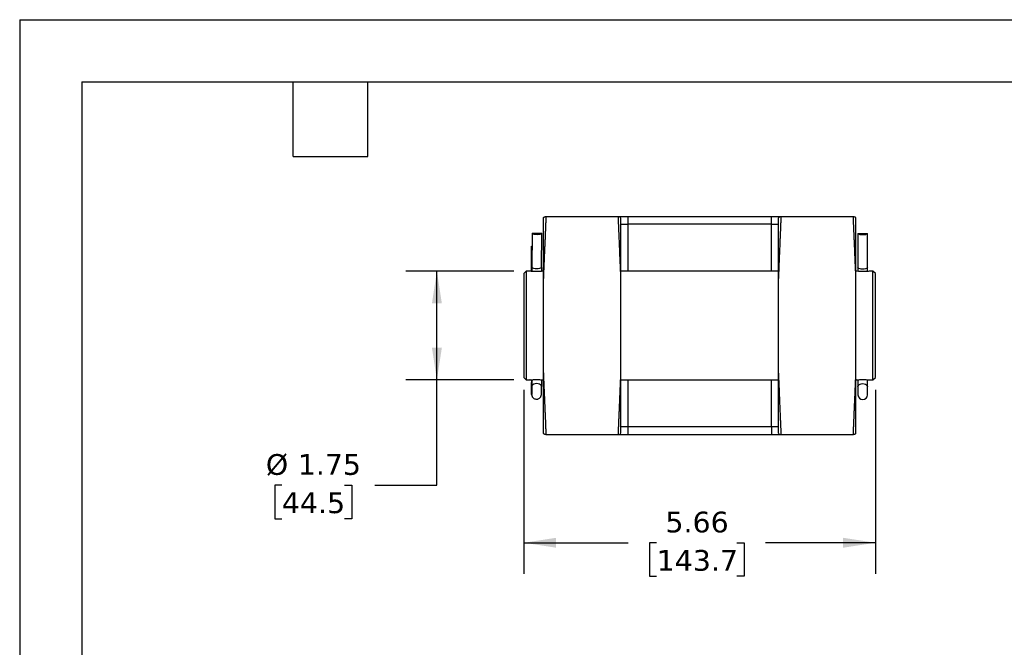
# Model space of a CAD drawing. Header units: inches. Extents: x 0 to 44, y 0 to 34.
# Tile 5 of 9: x 0 to 15.8, y 23.9 to 34. Entities that reach past the tile are written whole.
import ezdxf

# ---------------------------------------------------------------- set-up
doc = ezdxf.new("R2010")
doc.units = ezdxf.units.IN
doc.header["$LTSCALE"] = 4
doc.header["$MEASUREMENT"] = 0
doc.linetypes.add('SLD-Solid', pattern=[0])
doc.layers.add('DIMENSIONS', color=140, linetype='SLD-Solid', lineweight=25)
doc.layers.add('TEXT', color=140, linetype='SLD-Solid', lineweight=25)
doc.styles.add('SLDTEXTSTYLE0', font='VERDANA.TTF')
doc.dimstyles.new('SLDDIMSTYLE1', dxfattribs={"dimtxt": 0.339844, "dimasz": 0.52, "dimexe": 0, "dimexo": 0.0625, "dimgap": 0.084961, "dimtad": 0, "dimtih": 1, "dimtoh": 1, "dimrnd": 1e-09, "dimzin": 12, "dimdsep": 46, "dimtxsty": 'SLDTEXTSTYLE0', "dimsah": 1, "dimcen": 0.09, "dimadec": 0, "dimazin": 3, "dimtfac": 1, "dimtofl": 0, "dimtmove": 0, "dimatfit": 3, "dimfxl": 0, "dimfrac": 2, "dimtolj": 1, "dimtzin": 12, "dimarcsym": 0})

# ---------------------------------------------------------------- blocks, each defined once
blk = doc.blocks.new('_D_6')
at = {"layer": 'DIMENSIONS'}
for p, q in [((7.952, 29.955), (6.213, 29.955)), ((6.713, 28.205), (6.713, 29.955)), ((7.952, 28.205), (6.213, 28.205)), ((6.713, 26.513), (6.713, 28.205)), ((4.218, 26.513), (4.104, 26.513)), ((4.104, 26.513), (4.104, 25.973)), ((5.228, 26.513), (5.342, 26.513)), ((5.342, 26.513), (5.342, 25.973)), ((5.713, 26.513), (6.713, 26.513)), ((4.104, 25.973), (4.218, 25.973)), ((5.342, 25.973), (5.228, 25.973))]:
    blk.add_line(p, q, dxfattribs=at)
for points in [[(6.713, 29.955), (6.633, 29.435), (6.793, 29.435)], [(6.713, 28.205), (6.793, 28.725), (6.633, 28.725)]]:
    blk.add_solid(points, dxfattribs=at)
at = {"layer": 'DIMENSIONS', "char_height": 0.3333, "attachment_point": 1, "style": 'SLDTEXTSTYLE0'}
for s, insert in [('%%c', (3.961, 27.012)), ('1.75', (4.474, 27.012)), ('44.5', (4.218, 26.396))]:
    blk.add_mtext(s, dxfattribs=dict(at, insert=insert))
blk = doc.blocks.new('_D_7')
at = {"layer": 'DIMENSIONS'}
for p, q in [((8.112, 28.045), (8.112, 25.086)), ((13.768, 28.045), (13.768, 25.086)), ((8.112, 25.586), (9.788, 25.586)), ((10.249, 25.586), (10.134, 25.586)), ((10.134, 25.586), (10.134, 25.046)), ((11.541, 25.586), (11.655, 25.586)), ((11.655, 25.586), (11.655, 25.046)), ((13.768, 25.586), (12.002, 25.586)), ((10.134, 25.046), (10.249, 25.046)), ((11.655, 25.046), (11.541, 25.046))]:
    blk.add_line(p, q, dxfattribs=at)
for points in [[(8.112, 25.586), (8.632, 25.506), (8.632, 25.666)], [(13.768, 25.586), (13.248, 25.666), (13.248, 25.506)]]:
    blk.add_solid(points, dxfattribs=at)
at = {"layer": 'DIMENSIONS', "char_height": 0.3333, "attachment_point": 1, "style": 'SLDTEXTSTYLE0'}
for s, insert in [('5.66', (10.39, 26.086)), ('143.7', (10.249, 25.469))]:
    blk.add_mtext(s, dxfattribs=dict(at, insert=insert))

msp = doc.modelspace()

# ---------------------------------------------------------------- linework, layer by layer
at = {"color": 7, "linetype": 'SLD-Solid'}
for q in [(0, 0), (44, 34)]:
    msp.add_line((0, 34), q, dxfattribs=at)
for p, q in [((8.699, 30.83), (8.467, 30.83)), ((9.401, 30.83), (8.699, 30.83)), ((9.632, 30.83), (9.401, 30.83)), ((9.784, 30.83), (9.784, 30.71)), ((12.097, 30.83), (9.784, 30.83)), ((12.097, 30.71), (12.097, 30.83)), ((12.48, 30.83), (12.249, 30.83)), ((13.182, 30.83), (12.48, 30.83)), ((13.414, 30.83), (13.182, 30.83)), ((9.673, 30.71), (9.784, 30.71)), ((12.097, 30.71), (9.784, 30.71)), ((9.784, 30.71), (9.784, 29.955)), ((12.097, 30.71), (12.207, 30.71)), ((12.097, 29.955), (12.097, 30.71)), ((8.244, 30.567), (8.238, 30.016)), ((8.244, 30.567), (8.4, 30.567)), ((8.394, 30.016), (8.4, 30.567)), ((13.487, 30.563), (13.487, 30.012)), ((13.487, 30.563), (13.643, 30.563)), ((13.643, 30.012), (13.643, 30.563)), ((8.237, 30.355), (8.242, 30.355)), ((8.237, 29.952), (8.237, 30.355)), ((8.152, 29.955), (8.112, 29.915)), ((8.212, 29.955), (8.152, 29.955)), ((8.152, 29.955), (8.152, 29.079)), ((8.425, 29.955), (8.419, 29.955)), ((12.206, 29.955), (9.675, 29.955)), ((13.487, 30.012), (13.487, 29.952)), ((13.643, 29.952), (13.643, 30.012)), ((13.728, 29.955), (13.673, 29.955)), ((13.768, 29.915), (13.728, 29.955)), ((13.728, 29.079), (13.728, 29.955)), ((8.112, 29.915), (8.112, 29.079)), ((8.425, 29.821), (8.425, 28.339)), ((9.675, 28.339), (9.675, 29.821)), ((12.206, 29.821), (12.206, 28.339)), ((13.456, 28.339), (13.456, 29.821)), ((13.768, 28.245), (13.768, 29.915)), ((8.112, 29.079), (8.112, 28.245)), ((8.152, 29.079), (8.152, 28.205)), ((13.728, 28.205), (13.728, 29.079)), ((8.112, 28.245), (8.152, 28.205)), ((8.152, 28.205), (8.212, 28.205)), ((8.419, 28.205), (8.425, 28.205)), ((9.675, 28.205), (12.206, 28.205)), ((9.784, 28.205), (9.784, 27.449)), ((12.097, 27.449), (12.097, 28.205)), ((13.456, 28.205), (13.462, 28.205)), ((13.487, 28.207), (13.487, 28.096)), ((13.643, 28.096), (13.643, 28.208)), ((13.669, 28.205), (13.728, 28.205)), ((13.728, 28.205), (13.768, 28.245)), ((8.236, 28.101), (8.239, 28.101)), ((13.487, 28.096), (13.487, 27.964)), ((13.643, 27.964), (13.643, 28.096)), ((9.784, 27.449), (9.673, 27.449)), ((9.784, 27.449), (9.784, 27.33)), ((12.097, 27.449), (9.784, 27.449)), ((12.097, 27.449), (12.097, 27.33)), ((12.207, 27.449), (12.097, 27.449)), ((8.467, 27.33), (8.699, 27.33)), ((8.699, 27.33), (9.401, 27.33)), ((9.401, 27.33), (9.632, 27.33)), ((9.784, 27.33), (12.097, 27.33)), ((12.249, 27.33), (12.48, 27.33)), ((12.48, 27.33), (13.182, 27.33)), ((13.182, 27.33), (13.414, 27.33))]:
    msp.add_line(p, q)
at = {"flags": 128}
for points in [[(8.4, 30.567), (8.395, 30.559), (8.384, 30.552), (8.368, 30.547), (8.347, 30.543), (8.324, 30.542), (8.301, 30.543), (8.279, 30.547), (8.262, 30.552), (8.25, 30.559), (8.244, 30.567)], [(13.643, 30.563), (13.638, 30.555), (13.627, 30.548), (13.61, 30.542), (13.589, 30.539), (13.565, 30.538), (13.542, 30.539), (13.521, 30.542), (13.504, 30.548), (13.492, 30.555), (13.487, 30.563)], [(8.237, 30.355), (8.242, 30.355), (8.242, 30.355)], [(8.394, 30.016), (8.39, 30.008), (8.379, 30.002), (8.362, 29.996), (8.341, 29.992), (8.318, 29.991), (8.295, 29.992), (8.273, 29.996), (8.256, 30.002), (8.244, 30.008), (8.238, 30.016)], [(13.673, 29.955), (13.673, 29.955), (13.669, 29.954), (13.653, 29.952), (13.626, 29.95), (13.593, 29.948), (13.557, 29.948), (13.524, 29.949), (13.494, 29.951), (13.472, 29.953), (13.46, 29.955), (13.458, 29.955), (13.458, 29.955)], [(13.643, 30.012), (13.638, 30.004), (13.627, 29.997), (13.61, 29.991), (13.589, 29.988), (13.565, 29.987), (13.542, 29.988), (13.521, 29.991), (13.504, 29.997), (13.492, 30.004), (13.487, 30.012)], [(8.239, 28.101), (8.24, 28.082), (8.24, 28.061), (8.24, 28.038), (8.24, 28.016), (8.239, 27.997), (8.239, 27.982), (8.238, 27.972), (8.238, 27.969), (8.237, 27.972), (8.236, 27.982), (8.236, 27.997), (8.235, 28.016), (8.235, 28.038), (8.235, 28.061), (8.235, 28.082), (8.236, 28.101)], [(8.239, 28.101), (8.245, 28.117), (8.257, 28.131), (8.274, 28.142), (8.295, 28.149), (8.319, 28.151), (8.342, 28.149), (8.363, 28.142), (8.379, 28.131), (8.391, 28.117), (8.395, 28.101)], [(13.487, 28.096), (13.492, 28.112), (13.504, 28.126), (13.521, 28.137), (13.542, 28.144), (13.565, 28.147), (13.589, 28.144), (13.61, 28.137), (13.627, 28.126), (13.638, 28.112), (13.643, 28.096)]]:
    msp.add_lwpolyline(points, dxfattribs=at)
for centre, radius, start, end in [((9.632, 30.767), 0.0625, 47.1721, 90), ((12.249, 30.767), 0.0625, 90, 132.8279), ((15.189, 29.943), 6.951, 179.3941, 179.9231), ((15.284, 29.943), 6.89, 179.3918, 179.9258), ((3.588, 28.219), 4.65, 358.5447, 359.8552), ((12.692, 28.216), 4.454, 180.1145, 181.4839), ((13.054, 28.219), 4.66, 180.144, 181.4538), ((6.476, 28.049), 1.92, 357.916, 1.5629), ((13.565, 27.969), 0.0781, 183.6694, 356.3306), ((9.632, 27.392), 0.0625, 270, 312.8279), ((12.249, 27.392), 0.0625, 227.1721, 270)]:
    msp.add_arc(centre, radius, start, end)
for points, knots in [([(8.468, 30.83), (8.46, 30.829), (8.448, 30.828), (8.434, 30.821), (8.428, 30.816), (8.424, 30.813)], [0, 0, 0, 0, 0.479917, 0.737305, 1, 1, 1, 1]), ([(8.467, 30.83), (8.467, 30.83), (8.467, 30.83), (8.467, 30.829), (8.467, 30.828), (8.467, 30.827), (8.467, 30.825), (8.467, 30.823), (8.467, 30.82), (8.467, 30.817), (8.467, 30.814), (8.466, 30.81), (8.466, 30.806), (8.466, 30.801), (8.466, 30.796), (8.466, 30.791), (8.465, 30.785), (8.465, 30.779), (8.465, 30.772), (8.465, 30.765), (8.464, 30.758), (8.464, 30.75), (8.464, 30.742), (8.463, 30.733), (8.463, 30.724), (8.462, 30.715), (8.462, 30.705), (8.462, 30.695), (8.461, 30.684), (8.461, 30.673), (8.46, 30.661), (8.46, 30.649), (8.459, 30.637), (8.459, 30.624), (8.458, 30.611), (8.458, 30.598), (8.457, 30.584), (8.456, 30.569), (8.456, 30.555), (8.455, 30.539), (8.454, 30.524), (8.454, 30.505), (8.453, 30.483), (8.452, 30.456), (8.45, 30.429), (8.449, 30.4), (8.448, 30.37), (8.447, 30.339), (8.445, 30.306), (8.444, 30.272), (8.442, 30.238), (8.441, 30.201), (8.439, 30.164), (8.438, 30.125), (8.436, 30.085), (8.434, 30.044), (8.432, 30.002), (8.431, 29.958), (8.429, 29.914), (8.427, 29.868), (8.425, 29.836), (8.425, 29.821)], [0, 0, 0, 0, 0.01315, 0.026322, 0.039517, 0.052734, 0.065973, 0.079235, 0.092519, 0.105825, 0.119154, 0.132505, 0.145879, 0.159275, 0.172694, 0.186135, 0.199598, 0.213084, 0.226592, 0.240122, 0.253676, 0.267251, 0.280849, 0.294469, 0.308112, 0.321778, 0.335465, 0.349176, 0.362909, 0.376664, 0.390442, 0.404242, 0.418065, 0.43191, 0.445778, 0.459668, 0.473581, 0.487516, 0.501474, 0.515454, 0.529457, 0.543483, 0.565145, 0.587069, 0.609257, 0.631707, 0.65442, 0.677395, 0.700634, 0.724135, 0.747899, 0.771926, 0.796216, 0.820769, 0.845585, 0.870663, 0.896005, 0.921609, 0.947476, 0.973607, 1, 1, 1, 1]), ([(8.425, 30.812), (8.425, 30.813), (8.425, 30.814), (8.425, 30.806), (8.425, 30.787), (8.425, 30.757), (8.425, 30.715), (8.425, 30.663), (8.425, 30.601), (8.425, 30.528), (8.425, 30.446), (8.425, 30.354), (8.425, 30.246), (8.425, 30.121), (8.425, 29.976), (8.425, 29.873), (8.425, 29.821)], [0, 0, 0, 0, 0.017151, 0.088991, 0.160831, 0.23267, 0.30452, 0.376369, 0.447988, 0.51985, 0.591711, 0.663577, 0.735442, 0.823552, 0.911894, 1, 1, 1, 1]), ([(9.675, 29.821), (9.674, 29.829), (9.674, 29.845), (9.673, 29.87), (9.672, 29.894), (9.671, 29.917), (9.67, 29.94), (9.669, 29.963), (9.668, 29.986), (9.667, 30.008), (9.666, 30.029), (9.665, 30.051), (9.664, 30.072), (9.663, 30.092), (9.663, 30.113), (9.662, 30.133), (9.661, 30.152), (9.66, 30.171), (9.659, 30.19), (9.658, 30.209), (9.657, 30.254), (9.654, 30.323), (9.65, 30.409), (9.647, 30.487), (9.644, 30.544), (9.643, 30.584), (9.642, 30.611), (9.64, 30.636), (9.64, 30.66), (9.639, 30.682), (9.638, 30.702), (9.637, 30.721), (9.636, 30.739), (9.636, 30.755), (9.635, 30.769), (9.634, 30.782), (9.634, 30.793), (9.633, 30.803), (9.633, 30.811), (9.633, 30.818), (9.633, 30.823), (9.632, 30.827), (9.632, 30.829), (9.632, 30.83), (9.632, 30.83)], [0, 0, 0, 0, 0.013766, 0.027435, 0.041007, 0.054483, 0.067861, 0.081142, 0.094326, 0.107414, 0.120404, 0.133297, 0.146094, 0.158793, 0.171396, 0.183901, 0.19631, 0.208621, 0.220836, 0.232953, 0.244974, 0.310747, 0.375189, 0.4383, 0.500082, 0.527088, 0.554015, 0.580866, 0.607639, 0.634336, 0.660955, 0.687497, 0.713962, 0.740349, 0.76666, 0.792894, 0.819051, 0.845131, 0.871135, 0.897061, 0.922911, 0.948684, 0.97438, 1, 1, 1, 1]), ([(9.784, 30.83), (9.761, 30.83), (9.713, 30.83), (9.662, 30.83), (9.638, 30.83), (9.635, 30.83)], [0, 0, 0, 0, 0.458488, 0.944439, 1, 1, 1, 1]), ([(9.675, 29.821), (9.675, 29.895), (9.675, 29.967), (9.675, 30.07), (9.675, 30.104), (9.675, 30.169), (9.675, 30.201), (9.675, 30.262), (9.675, 30.292), (9.675, 30.349), (9.675, 30.377), (9.675, 30.456), (9.675, 30.504), (9.675, 30.569), (9.675, 30.59), (9.675, 30.628), (9.675, 30.646), (9.675, 30.679), (9.675, 30.694), (9.675, 30.722), (9.675, 30.735), (9.675, 30.757), (9.675, 30.767), (9.675, 30.784), (9.675, 30.791), (9.675, 30.808), (9.675, 30.813), (9.675, 30.813)], [0, 0, 0, 0, 0.125, 0.125, 0.1875, 0.1875, 0.25, 0.25, 0.3125, 0.3125, 0.375, 0.375, 0.5, 0.5, 0.5625, 0.5625, 0.625, 0.625, 0.6875, 0.6875, 0.75, 0.75, 0.8125, 0.8125, 0.875, 0.875, 1, 1, 1, 1]), ([(12.245, 30.83), (12.243, 30.83), (12.218, 30.83), (12.168, 30.83), (12.12, 30.83), (12.097, 30.83)], [0, 0, 0, 0, 0.054283, 0.540892, 1, 1, 1, 1]), ([(12.249, 30.83), (12.249, 30.83), (12.249, 30.83), (12.249, 30.829), (12.248, 30.828), (12.248, 30.827), (12.248, 30.826), (12.248, 30.824), (12.248, 30.822), (12.248, 30.819), (12.248, 30.816), (12.248, 30.813), (12.248, 30.81), (12.248, 30.806), (12.247, 30.801), (12.247, 30.797), (12.247, 30.792), (12.247, 30.787), (12.246, 30.781), (12.246, 30.775), (12.246, 30.769), (12.246, 30.762), (12.245, 30.755), (12.245, 30.748), (12.245, 30.74), (12.244, 30.732), (12.244, 30.723), (12.244, 30.715), (12.243, 30.706), (12.243, 30.696), (12.243, 30.686), (12.242, 30.676), (12.242, 30.666), (12.241, 30.655), (12.241, 30.644), (12.24, 30.632), (12.24, 30.62), (12.239, 30.608), (12.239, 30.596), (12.238, 30.583), (12.238, 30.57), (12.236, 30.539), (12.234, 30.487), (12.231, 30.409), (12.227, 30.323), (12.224, 30.249), (12.222, 30.192), (12.22, 30.156), (12.219, 30.119), (12.217, 30.08), (12.215, 30.04), (12.214, 29.999), (12.212, 29.956), (12.21, 29.912), (12.208, 29.867), (12.207, 29.836), (12.206, 29.821)], [0, 0, 0, 0, 0.01216, 0.024337, 0.036532, 0.048744, 0.060973, 0.073219, 0.085483, 0.097764, 0.110063, 0.122378, 0.134712, 0.147062, 0.15943, 0.171815, 0.184217, 0.196637, 0.209074, 0.221529, 0.234001, 0.24649, 0.258996, 0.27152, 0.284062, 0.296621, 0.309197, 0.32179, 0.334401, 0.347029, 0.359675, 0.372338, 0.385019, 0.397717, 0.410432, 0.423165, 0.435915, 0.448683, 0.461468, 0.47427, 0.48709, 0.499928, 0.561708, 0.624819, 0.689261, 0.755034, 0.777955, 0.801226, 0.824848, 0.848819, 0.873141, 0.897813, 0.922834, 0.948206, 0.973928, 1, 1, 1, 1]), ([(12.206, 30.813), (12.206, 30.813), (12.206, 30.808), (12.206, 30.791), (12.206, 30.784), (12.206, 30.767), (12.206, 30.757), (12.206, 30.735), (12.206, 30.722), (12.206, 30.694), (12.206, 30.664), (12.206, 30.628), (12.206, 30.59), (12.206, 30.569), (12.206, 30.526), (12.206, 30.503), (12.206, 30.455), (12.206, 30.429), (12.206, 30.35), (12.206, 30.293), (12.206, 30.17), (12.206, 30.104), (12.206, 29.967), (12.206, 29.895), (12.206, 29.821)], [0, 0, 0, 0, 0.125, 0.125, 0.1875, 0.1875, 0.25, 0.25, 0.3125, 0.3125, 0.375, 0.4375, 0.4375, 0.5, 0.5, 0.5625, 0.5625, 0.625, 0.625, 0.75, 0.75, 0.875, 0.875, 1, 1, 1, 1]), ([(13.456, 30.813), (13.453, 30.816), (13.447, 30.821), (13.433, 30.828), (13.421, 30.829), (13.413, 30.83)], [0, 0, 0, 0, 0.262695, 0.520083, 1, 1, 1, 1]), ([(13.456, 29.821), (13.456, 29.828), (13.455, 29.843), (13.454, 29.865), (13.453, 29.887), (13.452, 29.909), (13.451, 29.931), (13.451, 29.952), (13.45, 29.973), (13.449, 29.993), (13.448, 30.014), (13.447, 30.034), (13.446, 30.054), (13.445, 30.073), (13.445, 30.093), (13.444, 30.111), (13.443, 30.13), (13.442, 30.149), (13.442, 30.167), (13.441, 30.185), (13.44, 30.202), (13.439, 30.22), (13.439, 30.237), (13.438, 30.253), (13.437, 30.27), (13.437, 30.286), (13.436, 30.302), (13.435, 30.318), (13.435, 30.333), (13.434, 30.348), (13.433, 30.363), (13.433, 30.377), (13.432, 30.392), (13.431, 30.406), (13.431, 30.419), (13.43, 30.433), (13.43, 30.446), (13.429, 30.459), (13.429, 30.472), (13.428, 30.484), (13.428, 30.496), (13.427, 30.515), (13.426, 30.54), (13.425, 30.569), (13.423, 30.598), (13.422, 30.624), (13.421, 30.649), (13.42, 30.673), (13.419, 30.695), (13.418, 30.715), (13.418, 30.733), (13.417, 30.75), (13.416, 30.766), (13.416, 30.779), (13.415, 30.791), (13.415, 30.802), (13.414, 30.81), (13.414, 30.818), (13.414, 30.823), (13.414, 30.827), (13.414, 30.829), (13.414, 30.83), (13.414, 30.83)], [0, 0, 0, 0, 0.01257, 0.025081, 0.037532, 0.049924, 0.062256, 0.07453, 0.086744, 0.098898, 0.110994, 0.12303, 0.135006, 0.146924, 0.158782, 0.170581, 0.18232, 0.194, 0.205621, 0.217182, 0.228684, 0.240127, 0.251511, 0.262835, 0.2741, 0.285305, 0.296452, 0.307539, 0.318566, 0.329535, 0.340444, 0.351294, 0.362084, 0.372815, 0.383487, 0.3941, 0.404653, 0.415147, 0.425582, 0.435957, 0.446274, 0.456531, 0.484558, 0.512496, 0.540343, 0.5681, 0.595767, 0.623345, 0.650832, 0.678229, 0.705537, 0.732755, 0.759882, 0.786921, 0.813869, 0.840728, 0.867497, 0.894177, 0.920767, 0.947267, 0.973678, 1, 1, 1, 1]), ([(13.456, 29.821), (13.456, 29.851), (13.456, 29.943), (13.456, 30.07), (13.456, 30.198), (13.456, 30.303), (13.456, 30.399), (13.456, 30.486), (13.456, 30.564), (13.456, 30.632), (13.456, 30.69), (13.456, 30.737), (13.456, 30.773), (13.456, 30.798), (13.456, 30.811), (13.456, 30.812), (13.456, 30.812)], [0, 0, 0, 0, 0.05167, 0.155151, 0.22702, 0.29889, 0.37075, 0.442612, 0.514469, 0.586327, 0.658173, 0.73002, 0.80186, 0.873703, 0.945314, 1, 1, 1, 1]), ([(8.419, 29.955), (8.42, 29.955), (8.421, 29.955), (8.412, 29.954), (8.392, 29.952), (8.363, 29.949), (8.335, 29.948), (8.317, 29.948), (8.302, 29.948), (8.279, 29.949), (8.249, 29.951), (8.226, 29.953), (8.212, 29.955), (8.212, 29.955), (8.212, 29.955)], [0, 0, 0, 0, 0.031379, 0.139633, 0.249296, 0.357895, 0.463097, 0.500122, 0.520332, 0.601855, 0.709026, 0.815896, 0.921491, 1, 1, 1, 1]), ([(8.212, 28.205), (8.211, 28.205), (8.21, 28.205), (8.219, 28.206), (8.239, 28.208), (8.268, 28.21), (8.296, 28.211), (8.311, 28.211), (8.315, 28.211)], [0, 0, 0, 0, 0.055284, 0.27346, 0.49448, 0.713351, 0.925379, 1, 1, 1, 1]), ([(8.315, 28.211), (8.318, 28.211), (8.329, 28.211), (8.352, 28.211), (8.381, 28.209), (8.405, 28.207), (8.419, 28.205), (8.419, 28.205), (8.419, 28.205)], [0, 0, 0, 0, 0.040752, 0.205134, 0.421233, 0.636727, 0.849648, 1, 1, 1, 1]), ([(8.425, 28.339), (8.425, 28.309), (8.425, 28.217), (8.425, 28.09), (8.425, 27.961), (8.425, 27.857), (8.425, 27.761), (8.425, 27.673), (8.425, 27.596), (8.425, 27.528), (8.425, 27.47), (8.425, 27.423), (8.425, 27.387), (8.425, 27.362), (8.425, 27.348), (8.425, 27.348), (8.425, 27.348)], [0, 0, 0, 0, 0.05167, 0.155151, 0.22702, 0.29889, 0.37075, 0.442612, 0.514469, 0.586327, 0.658173, 0.73002, 0.80186, 0.873703, 0.945314, 1, 1, 1, 1]), ([(8.425, 28.339), (8.425, 28.332), (8.426, 28.317), (8.427, 28.294), (8.428, 28.272), (8.429, 28.251), (8.429, 28.229), (8.43, 28.208), (8.431, 28.187), (8.432, 28.166), (8.433, 28.146), (8.434, 28.126), (8.435, 28.106), (8.435, 28.087), (8.436, 28.067), (8.437, 28.048), (8.438, 28.03), (8.439, 28.011), (8.439, 27.993), (8.44, 27.975), (8.441, 27.957), (8.442, 27.94), (8.442, 27.923), (8.443, 27.906), (8.444, 27.89), (8.444, 27.874), (8.445, 27.858), (8.446, 27.842), (8.446, 27.827), (8.447, 27.812), (8.448, 27.797), (8.448, 27.782), (8.449, 27.768), (8.449, 27.754), (8.45, 27.74), (8.451, 27.727), (8.451, 27.714), (8.452, 27.701), (8.452, 27.688), (8.453, 27.676), (8.453, 27.664), (8.454, 27.645), (8.455, 27.62), (8.456, 27.59), (8.458, 27.562), (8.459, 27.535), (8.46, 27.51), (8.461, 27.487), (8.462, 27.465), (8.462, 27.445), (8.463, 27.426), (8.464, 27.409), (8.465, 27.394), (8.465, 27.38), (8.466, 27.368), (8.466, 27.358), (8.466, 27.349), (8.467, 27.342), (8.467, 27.337), (8.467, 27.333), (8.467, 27.33), (8.467, 27.33), (8.467, 27.33)], [0, 0, 0, 0, 0.01257, 0.025081, 0.037532, 0.049924, 0.062256, 0.07453, 0.086744, 0.098898, 0.110994, 0.12303, 0.135006, 0.146924, 0.158782, 0.170581, 0.18232, 0.194, 0.205621, 0.217182, 0.228684, 0.240127, 0.251511, 0.262835, 0.2741, 0.285305, 0.296452, 0.307539, 0.318566, 0.329535, 0.340444, 0.351294, 0.362084, 0.372815, 0.383487, 0.3941, 0.404653, 0.415147, 0.425582, 0.435957, 0.446274, 0.456531, 0.484558, 0.512496, 0.540343, 0.5681, 0.595767, 0.623345, 0.650832, 0.678229, 0.705537, 0.732755, 0.759882, 0.786921, 0.813869, 0.840728, 0.867497, 0.894177, 0.920767, 0.947267, 0.973678, 1, 1, 1, 1]), ([(9.632, 27.33), (9.632, 27.33), (9.632, 27.33), (9.632, 27.33), (9.632, 27.331), (9.632, 27.333), (9.633, 27.334), (9.633, 27.336), (9.633, 27.338), (9.633, 27.341), (9.633, 27.343), (9.633, 27.347), (9.633, 27.35), (9.633, 27.354), (9.634, 27.358), (9.634, 27.363), (9.634, 27.368), (9.634, 27.373), (9.634, 27.379), (9.635, 27.385), (9.635, 27.391), (9.635, 27.398), (9.636, 27.405), (9.636, 27.412), (9.636, 27.42), (9.636, 27.428), (9.637, 27.436), (9.637, 27.445), (9.638, 27.454), (9.638, 27.464), (9.638, 27.473), (9.639, 27.483), (9.639, 27.494), (9.64, 27.505), (9.64, 27.516), (9.641, 27.527), (9.641, 27.539), (9.642, 27.551), (9.642, 27.564), (9.643, 27.577), (9.643, 27.59), (9.645, 27.621), (9.647, 27.672), (9.65, 27.75), (9.654, 27.837), (9.657, 27.911), (9.659, 27.968), (9.661, 28.004), (9.662, 28.041), (9.664, 28.08), (9.666, 28.12), (9.667, 28.161), (9.669, 28.203), (9.671, 28.247), (9.673, 28.293), (9.674, 28.323), (9.675, 28.339)], [0, 0, 0, 0, 0.01216, 0.024337, 0.036532, 0.048744, 0.060973, 0.073219, 0.085483, 0.097764, 0.110063, 0.122378, 0.134712, 0.147062, 0.15943, 0.171815, 0.184217, 0.196637, 0.209074, 0.221529, 0.234001, 0.24649, 0.258996, 0.27152, 0.284062, 0.296621, 0.309197, 0.32179, 0.334401, 0.347029, 0.359675, 0.372338, 0.385019, 0.397717, 0.410432, 0.423165, 0.435915, 0.448683, 0.461468, 0.47427, 0.48709, 0.499928, 0.561708, 0.624819, 0.689261, 0.755034, 0.777955, 0.801226, 0.824848, 0.848819, 0.873141, 0.897813, 0.922834, 0.948206, 0.973928, 1, 1, 1, 1]), ([(9.675, 27.347), (9.675, 27.347), (9.675, 27.352), (9.675, 27.369), (9.675, 27.376), (9.675, 27.393), (9.675, 27.403), (9.675, 27.425), (9.675, 27.438), (9.675, 27.466), (9.675, 27.496), (9.675, 27.532), (9.675, 27.57), (9.675, 27.591), (9.675, 27.634), (9.675, 27.657), (9.675, 27.705), (9.675, 27.731), (9.675, 27.81), (9.675, 27.867), (9.675, 27.99), (9.675, 28.056), (9.675, 28.193), (9.675, 28.264), (9.675, 28.339)], [0, 0, 0, 0, 0.125, 0.125, 0.1875, 0.1875, 0.25, 0.25, 0.3125, 0.3125, 0.375, 0.4375, 0.4375, 0.5, 0.5, 0.5625, 0.5625, 0.625, 0.625, 0.75, 0.75, 0.875, 0.875, 1, 1, 1, 1]), ([(12.206, 28.339), (12.206, 28.331), (12.207, 28.314), (12.208, 28.29), (12.209, 28.266), (12.21, 28.243), (12.211, 28.219), (12.212, 28.197), (12.213, 28.174), (12.214, 28.152), (12.215, 28.13), (12.216, 28.109), (12.217, 28.088), (12.218, 28.067), (12.218, 28.047), (12.219, 28.027), (12.22, 28.008), (12.221, 27.988), (12.222, 27.97), (12.222, 27.951), (12.224, 27.906), (12.227, 27.837), (12.231, 27.75), (12.234, 27.672), (12.237, 27.615), (12.238, 27.575), (12.239, 27.549), (12.24, 27.524), (12.241, 27.5), (12.242, 27.478), (12.243, 27.457), (12.244, 27.438), (12.245, 27.421), (12.245, 27.405), (12.246, 27.391), (12.247, 27.378), (12.247, 27.366), (12.247, 27.357), (12.248, 27.348), (12.248, 27.342), (12.248, 27.336), (12.248, 27.333), (12.249, 27.33), (12.249, 27.33), (12.249, 27.33)], [0, 0, 0, 0, 0.013766, 0.027435, 0.041007, 0.054483, 0.067861, 0.081142, 0.094326, 0.107414, 0.120404, 0.133297, 0.146094, 0.158793, 0.171396, 0.183901, 0.19631, 0.208621, 0.220836, 0.232953, 0.244974, 0.310747, 0.375189, 0.4383, 0.500082, 0.527088, 0.554015, 0.580866, 0.607639, 0.634336, 0.660955, 0.687497, 0.713962, 0.740349, 0.76666, 0.792894, 0.819051, 0.845131, 0.871135, 0.897061, 0.922911, 0.948684, 0.97438, 1, 1, 1, 1]), ([(12.206, 28.339), (12.206, 28.264), (12.206, 28.192), (12.206, 28.089), (12.206, 28.056), (12.206, 27.991), (12.206, 27.959), (12.206, 27.898), (12.206, 27.868), (12.206, 27.811), (12.206, 27.783), (12.206, 27.704), (12.206, 27.655), (12.206, 27.59), (12.206, 27.57), (12.206, 27.532), (12.206, 27.514), (12.206, 27.481), (12.206, 27.465), (12.206, 27.438), (12.206, 27.425), (12.206, 27.403), (12.206, 27.393), (12.206, 27.376), (12.206, 27.369), (12.206, 27.352), (12.206, 27.347), (12.206, 27.347)], [0, 0, 0, 0, 0.125, 0.125, 0.1875, 0.1875, 0.25, 0.25, 0.3125, 0.3125, 0.375, 0.375, 0.5, 0.5, 0.5625, 0.5625, 0.625, 0.625, 0.6875, 0.6875, 0.75, 0.75, 0.8125, 0.8125, 0.875, 0.875, 1, 1, 1, 1]), ([(13.414, 27.33), (13.414, 27.33), (13.414, 27.33), (13.414, 27.331), (13.414, 27.332), (13.414, 27.333), (13.414, 27.335), (13.414, 27.337), (13.414, 27.339), (13.414, 27.342), (13.414, 27.346), (13.414, 27.35), (13.415, 27.354), (13.415, 27.358), (13.415, 27.363), (13.415, 27.369), (13.415, 27.374), (13.416, 27.381), (13.416, 27.387), (13.416, 27.394), (13.417, 27.402), (13.417, 27.41), (13.417, 27.418), (13.418, 27.426), (13.418, 27.436), (13.418, 27.445), (13.419, 27.455), (13.419, 27.465), (13.42, 27.476), (13.42, 27.487), (13.421, 27.499), (13.421, 27.51), (13.422, 27.523), (13.422, 27.536), (13.423, 27.549), (13.423, 27.562), (13.424, 27.576), (13.425, 27.59), (13.425, 27.605), (13.426, 27.62), (13.426, 27.636), (13.427, 27.655), (13.428, 27.677), (13.429, 27.703), (13.43, 27.731), (13.432, 27.76), (13.433, 27.79), (13.434, 27.821), (13.436, 27.854), (13.437, 27.887), (13.439, 27.922), (13.44, 27.958), (13.442, 27.996), (13.443, 28.034), (13.445, 28.074), (13.447, 28.115), (13.448, 28.158), (13.45, 28.201), (13.452, 28.246), (13.454, 28.292), (13.455, 28.323), (13.456, 28.339)], [0, 0, 0, 0, 0.0131499, 0.0263221, 0.0395167, 0.0527337, 0.065973, 0.0792348, 0.0925188, 0.1058253, 0.1191542, 0.1325055, 0.1458791, 0.1592752, 0.1726937, 0.1861346, 0.1995979, 0.2130836, 0.2265918, 0.2401224, 0.2536755, 0.267251, 0.280849, 0.2944694, 0.3081123, 0.3217776, 0.3354655, 0.3491758, 0.3629085, 0.3766638, 0.3904416, 0.4042418, 0.4180646, 0.4319099, 0.4457776, 0.4596679, 0.4735808, 0.4875161, 0.501474, 0.5154544, 0.5294573, 0.5434828, 0.5651446, 0.5870692, 0.6092565, 0.6317066, 0.6544195, 0.6773952, 0.7006337, 0.7241351, 0.7478993, 0.7719263, 0.7962162, 0.820769, 0.8455847, 0.8706633, 0.8960048, 0.9216092, 0.9474765, 0.9736068, 1, 1, 1, 1]), ([(13.456, 27.348), (13.456, 27.347), (13.456, 27.346), (13.456, 27.354), (13.456, 27.373), (13.456, 27.403), (13.456, 27.444), (13.456, 27.496), (13.456, 27.559), (13.456, 27.631), (13.456, 27.714), (13.456, 27.806), (13.456, 27.913), (13.456, 28.039), (13.456, 28.184), (13.456, 28.287), (13.456, 28.339)], [0, 0, 0, 0, 0.0171509, 0.088991, 0.1608314, 0.2326705, 0.3045199, 0.3763691, 0.4479882, 0.5198499, 0.5917111, 0.6635769, 0.7354415, 0.8235517, 0.9118941, 1, 1, 1, 1]), ([(13.462, 28.205), (13.461, 28.205), (13.46, 28.205), (13.469, 28.206), (13.489, 28.208), (13.518, 28.21), (13.543, 28.211), (13.559, 28.211), (13.563, 28.211), (13.565, 28.211)], [0, 0, 0, 0, 0.054856, 0.27244, 0.493683, 0.713426, 0.924768, 0.96231, 1, 1, 1, 1]), ([(13.565, 28.211), (13.577, 28.211), (13.6, 28.211), (13.631, 28.209), (13.654, 28.207), (13.669, 28.205), (13.669, 28.205), (13.669, 28.205)], [0, 0, 0, 0, 0.2059, 0.413157, 0.628707, 0.84112, 1, 1, 1, 1]), ([(8.236, 27.988), (8.236, 27.988), (8.236, 27.984), (8.236, 27.978), (8.237, 27.971), (8.238, 27.964), (8.239, 27.956), (8.242, 27.946), (8.248, 27.934), (8.258, 27.92), (8.274, 27.907), (8.293, 27.898), (8.314, 27.895), (8.335, 27.897), (8.355, 27.906), (8.372, 27.919), (8.383, 27.934), (8.39, 27.948), (8.393, 27.96), (8.394, 27.968), (8.394, 27.975), (8.395, 27.981), (8.395, 27.986), (8.395, 27.987)], [0, 0, 0, 0, 0.008811, 0.050184, 0.090813, 0.138194, 0.164076, 0.192055, 0.236589, 0.29644, 0.363349, 0.431253, 0.499273, 0.56732, 0.635396, 0.703539, 0.771911, 0.821174, 0.85394, 0.891833, 0.934887, 0.984895, 1, 1, 1, 1]), ([(8.424, 27.347), (8.428, 27.344), (8.434, 27.339), (8.448, 27.332), (8.46, 27.331), (8.468, 27.33)], [0, 0, 0, 0, 0.262695, 0.520083, 1, 1, 1, 1]), ([(9.635, 27.33), (9.638, 27.33), (9.663, 27.33), (9.713, 27.33), (9.761, 27.33), (9.784, 27.33)], [0, 0, 0, 0, 0.054283, 0.5408917, 1, 1, 1, 1]), ([(12.097, 27.33), (12.12, 27.33), (12.168, 27.33), (12.219, 27.33), (12.243, 27.33), (12.245, 27.33)], [0, 0, 0, 0, 0.4584876, 0.9444385, 1, 1, 1, 1]), ([(13.413, 27.33), (13.421, 27.331), (13.433, 27.332), (13.447, 27.339), (13.453, 27.344), (13.456, 27.347)], [0, 0, 0, 0, 0.479917, 0.737305, 1, 1, 1, 1])]:
    msp.add_open_spline(points, degree=3, knots=knots)
at = {"layer": 'TEXT'}
for p, q in [((1, 33), (43, 33)), ((1, 33), (1, 1)), ((4.4, 31.8), (4.4, 33)), ((5.6, 31.8), (5.6, 33)), ((4.4, 31.8), (5.6, 31.8))]:
    msp.add_line(p, q, dxfattribs=at)

# ---------------------------------------------------------------- dimensions: what is measured, and where the dimension line sits
at = {"layer": 'DIMENSIONS'}
dim = msp.add_linear_dim(base=(6.713, 29.955), p1=(8.152, 28.205), p2=(8.152, 29.955), angle=90, text='%%c<>', dimstyle='SLDDIMSTYLE1', dxfattribs=at)
dim.commit()
dim.dimension.update_dxf_attribs({"geometry": '_D_6', "text_midpoint": (6.713, 26.513), "dimtype": 160})
dim = msp.add_linear_dim(base=(8.112, 25.586), p1=(13.768, 28.245), p2=(8.112, 28.245), dimstyle='SLDDIMSTYLE1', dxfattribs=at)
dim.commit()
dim.dimension.update_dxf_attribs({"geometry": '_D_7', "text_midpoint": (10.895, 25.586), "dimtype": 160})

doc.saveas('drawing.dxf')
